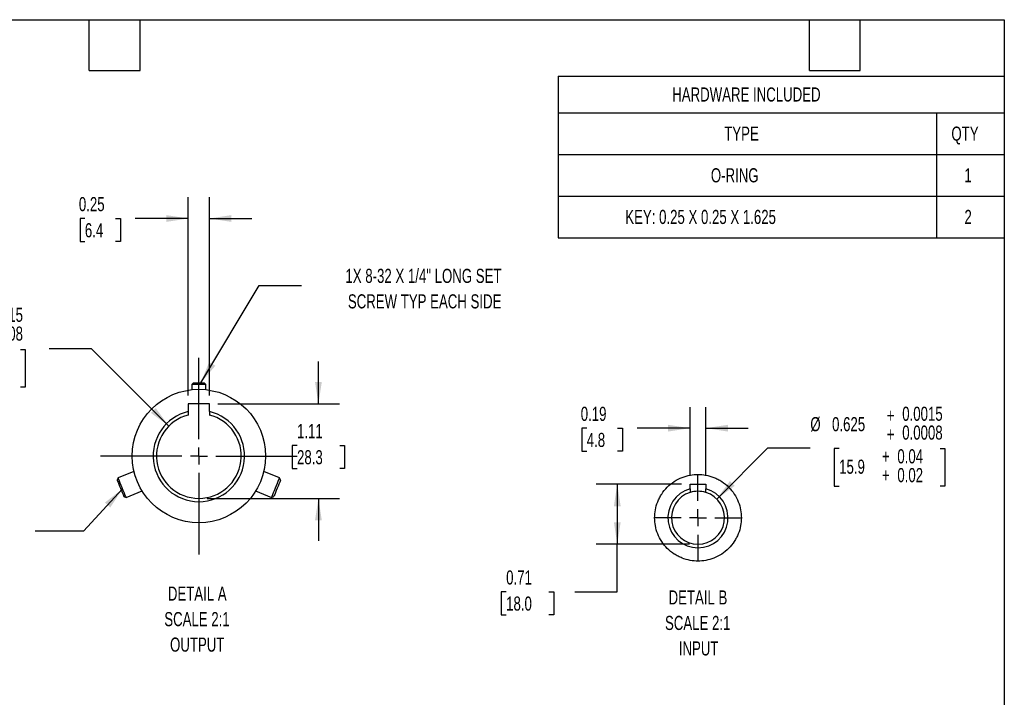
# Model space of a CAD drawing. Header units: inches. Extents: x 0.2 to 10.8, y 0.2 to 8.2.
# Tile 16 of 16: x 4.9 to 10.8, y 4.2 to 8.2. Entities that reach past the tile are written whole.
import ezdxf

# ---------------------------------------------------------------- set-up
doc = ezdxf.new("R2010")
doc.units = ezdxf.units.IN
doc.header["$MEASUREMENT"] = 0
doc.linetypes.add('CENTERX2', pattern=[0.8, 0.5, -0.1, 0.1, -0.1])
doc.layers.add('CENTER', color=40, linetype='CENTERX2')
doc.layers.add('DIMENSIONS', color=140, linetype='Continuous', lineweight=25)
doc.layers.add('TEXT', color=140, linetype='Continuous', lineweight=25)
doc.styles.add('SLDTEXTSTYLE0', font='TXT', dxfattribs={"width": 0.7})
doc.dimstyles.new('SLDDIMSTYLE11', dxfattribs={"dimtxt": 0.084961, "dimasz": 0.13, "dimexe": 0, "dimexo": 0.0625, "dimgap": 0.02124, "dimtad": 0, "dimtih": 1, "dimtoh": 1, "dimlfac": 2, "dimrnd": 1e-09, "dimdsep": 46, "dimtxsty": 'SLDTEXTSTYLE0', "dimsah": 1, "dimcen": 0.09, "dimadec": 0, "dimazin": 2, "dimtfac": 1, "dimtmove": 0, "dimatfit": 0, "dimfxl": 0, "dimfrac": 2, "dimtolj": 1, "dimtzin": 12, "dimarcsym": 0})
doc.dimstyles.new('SLDDIMSTYLE12', dxfattribs={"dimtxt": 0.084961, "dimasz": 0.13, "dimexe": 0, "dimexo": 0.0625, "dimgap": 0.02124, "dimtad": 0, "dimtih": 1, "dimtoh": 1, "dimlfac": 2, "dimrnd": 1e-09, "dimzin": 12, "dimdsep": 46, "dimtxsty": 'SLDTEXTSTYLE0', "dimsah": 1, "dimcen": 0.09, "dimadec": 0, "dimazin": 3, "dimtfac": 1, "dimtmove": 0, "dimatfit": 0, "dimfxl": 0, "dimfrac": 2, "dimtolj": 1, "dimtzin": 12, "dimarcsym": 0})
doc.dimstyles.new('SLDDIMSTYLE13', dxfattribs={"dimtxt": 0.084961, "dimasz": 0.13, "dimexe": 0, "dimexo": 0.0625, "dimgap": 0.02124, "dimtad": 0, "dimtih": 1, "dimtoh": 1, "dimdec": 3, "dimlfac": 2, "dimrnd": 1e-09, "dimzin": 4, "dimdsep": 46, "dimtxsty": 'SLDTEXTSTYLE0', "dimsah": 1, "dimcen": 0, "dimadec": 0, "dimazin": 1, "dimtol": 1, "dimtp": 0.0015, "dimtm": -0.0008, "dimtfac": 1, "dimtdec": 4, "dimtofl": 0, "dimtmove": 0, "dimatfit": 3, "dimfxl": 0, "dimfrac": 2, "dimtolj": 1, "dimarcsym": 0})
doc.dimstyles.new('SLDDIMSTYLE14', dxfattribs={"dimtxt": 0.084961, "dimasz": 0.13, "dimexe": 0, "dimexo": 0.0625, "dimgap": 0.02124, "dimtad": 0, "dimtih": 1, "dimtoh": 1, "dimlfac": 2, "dimrnd": 1e-09, "dimdsep": 46, "dimtxsty": 'SLDTEXTSTYLE0', "dimsah": 1, "dimcen": 0.09, "dimadec": 0, "dimazin": 2, "dimtfac": 1, "dimtofl": 0, "dimtmove": 0, "dimatfit": 3, "dimfxl": 0, "dimfrac": 2, "dimtolj": 1, "dimtzin": 12, "dimarcsym": 0})
doc.dimstyles.new('SLDDIMSTYLE15', dxfattribs={"dimtxt": 0.084961, "dimasz": 0.13, "dimexe": 0, "dimexo": 0.0625, "dimgap": 0.02124, "dimtad": 0, "dimtih": 1, "dimtoh": 1, "dimdec": 3, "dimlfac": 2, "dimrnd": 1e-09, "dimdsep": 46, "dimtxsty": 'SLDTEXTSTYLE0', "dimsah": 1, "dimcen": 0, "dimadec": 0, "dimazin": 2, "dimtol": 1, "dimtp": 0.0015, "dimtm": -0.0008, "dimtfac": 1, "dimtdec": 4, "dimtofl": 0, "dimtmove": 0, "dimatfit": 3, "dimfxl": 0, "dimfrac": 2, "dimtolj": 1, "dimarcsym": 0})
doc.dimstyles.new('SLDDIMSTYLE4', dxfattribs={"dimtxt": 0.18, "dimasz": 0.13, "dimexe": 0, "dimexo": 0.0625, "dimgap": 0, "dimtad": 0, "dimtih": 1, "dimtoh": 1, "dimdec": 0, "dimrnd": 1e-09, "dimzin": 0, "dimdsep": 46, "dimtxsty": 'Standard', "dimsah": 1, "dimcen": 0.09, "dimadec": 0, "dimazin": 0, "dimtfac": 0.13, "dimtdec": 0, "dimtofl": 0, "dimtmove": 0, "dimatfit": 3, "dimfxl": 0, "dimfrac": 2, "dimtolj": 1, "dimtzin": 0, "dimarcsym": 0})

# ---------------------------------------------------------------- blocks, each defined once
blk = doc.blocks.new('SW_TABLEANNOTATION_0')
at = {"layer": 'TEXT', "color": 0}
for p, q in [((0, 0), (0, -0.2165)), ((0, 0), (2.2322, 0)), ((2.2322, 0), (2.632, 0)), ((2.632, 0), (2.632, -0.2165)), ((0, -0.2165), (0, -0.4623)), ((0, -0.2165), (2.2322, -0.2165)), ((2.2322, -0.2165), (2.2322, -0.4623)), ((2.2322, -0.2165), (2.632, -0.2165)), ((2.632, -0.2165), (2.632, -0.4623)), ((0, -0.4623), (0, -0.7082)), ((0, -0.4623), (2.2322, -0.4623)), ((2.2322, -0.4623), (2.2322, -0.7082)), ((2.2322, -0.4623), (2.632, -0.4623)), ((2.632, -0.4623), (2.632, -0.7082)), ((0, -0.7082), (0, -0.954)), ((0, -0.7082), (2.2322, -0.7082)), ((2.2322, -0.7082), (2.2322, -0.954)), ((2.2322, -0.7082), (2.632, -0.7082)), ((2.632, -0.7082), (2.632, -0.954)), ((0, -0.954), (2.2322, -0.954)), ((2.2322, -0.954), (2.632, -0.954))]:
    blk.add_line(p, q, dxfattribs=at)
at = {"layer": 'TEXT', "color": 0, "attachment_point": 1, "style": 'SLDTEXTSTYLE0'}
for s, insert, char_height in [('HARDWARE INCLUDED', (0.6724, -0.0667), 0.083333), ('TYPE', (0.9791, -0.2978), 0.08333), ('QTY', (2.3199, -0.2978), 0.08333), ('O-RING', (0.9004, -0.5437), 0.08333), ('1', (2.3968, -0.5437), 0.0833), ('KEY: 0.25 X 0.25 X 1.625', (0.3954, -0.7895), 0.083333), ('2', (2.3968, -0.7895), 0.0833)]:
    blk.add_mtext(s, dxfattribs=dict(at, insert=insert, char_height=char_height))
blk = doc.blocks.new('_D_22')
at = {"layer": 'DIMENSIONS'}
for p, q in [((5.9344, 6.0315), (5.9344, 7.2014)), ((6.0594, 6.0315), (6.0594, 7.2014)), ((5.3241, 7.0764), (5.2956, 7.0764)), ((5.2956, 7.0764), (5.2956, 6.9413)), ((5.5059, 7.0764), (5.5344, 7.0764)), ((5.5344, 7.0764), (5.5344, 6.9413)), ((5.9344, 7.0764), (5.6211, 7.0764)), ((6.0594, 7.0764), (6.3094, 7.0764)), ((5.2956, 6.9413), (5.3241, 6.9413)), ((5.5344, 6.9413), (5.5059, 6.9413))]:
    blk.add_line(p, q, dxfattribs=at)
for points in [[(5.9344, 7.0764), (5.8044, 7.0964), (5.8044, 7.0564)], [(6.0594, 7.0764), (6.1894, 7.0564), (6.1894, 7.0964)]]:
    blk.add_solid(points, dxfattribs=at)
at = {"layer": 'DIMENSIONS', "char_height": 0.08333, "attachment_point": 1, "style": 'SLDTEXTSTYLE0'}
for s, insert in [('0.25', (5.2888, 7.2028)), ('6.4', (5.3241, 7.0488))]:
    blk.add_mtext(s, dxfattribs=dict(at, insert=insert))
blk = doc.blocks.new('_D_23')
at = {"layer": 'DIMENSIONS'}
for p, q in [((6.7024, 5.9815), (6.7024, 6.2315)), ((6.1094, 5.9815), (6.8274, 5.9815)), ((6.5762, 5.7365), (6.5477, 5.7365)), ((6.5477, 5.7365), (6.5477, 5.6015)), ((6.8287, 5.7365), (6.8572, 5.7365)), ((6.8572, 5.7365), (6.8572, 5.6015)), ((6.5477, 5.6015), (6.5762, 5.6015)), ((6.8572, 5.6015), (6.8287, 5.6015)), ((6.0469, 5.4244), (6.8274, 5.4244)), ((6.7024, 5.4244), (6.7024, 5.1744))]:
    blk.add_line(p, q, dxfattribs=at)
for points in [[(6.7024, 5.9815), (6.7224, 6.1115), (6.6824, 6.1115)], [(6.7024, 5.4244), (6.6824, 5.2944), (6.7224, 5.2944)]]:
    blk.add_solid(points, dxfattribs=at)
at = {"layer": 'DIMENSIONS', "char_height": 0.08333, "attachment_point": 1, "style": 'SLDTEXTSTYLE0'}
for s, insert in [('1.11', (6.5762, 5.863)), ('28.3', (6.5762, 5.7089))]:
    blk.add_mtext(s, dxfattribs=dict(at, insert=insert))
blk = doc.blocks.new('_D_24')
at = {"layer": 'DIMENSIONS'}
for p, q in [((4.3481, 6.3023), (4.3196, 6.3023)), ((4.3196, 6.3023), (4.3196, 6.0801)), ((4.9439, 6.3023), (4.9725, 6.3023)), ((4.9725, 6.3023), (4.9725, 6.0801)), ((5.3641, 6.3072), (5.1141, 6.3072)), ((5.8201, 5.8512), (5.3641, 6.3072)), ((4.3196, 6.0801), (4.3481, 6.0801)), ((4.9725, 6.0801), (4.9439, 6.0801))]:
    blk.add_line(p, q, dxfattribs=at)
blk.add_solid([(5.8201, 5.8512), (5.7424, 5.9572), (5.7141, 5.9289)], dxfattribs=at)
at = {"layer": 'DIMENSIONS', "attachment_point": 1, "style": 'SLDTEXTSTYLE0'}
for s, insert, char_height in [('+', (4.6294, 6.5399), 0.0833), ('0.0015', (4.7203, 6.5497), 0.08333), ('%%c', (4.1779, 6.4883), 0.08333), ('1.000', (4.3062, 6.4883), 0.08333), ('+', (4.6294, 6.4287), 0.0833), ('0.0008', (4.7203, 6.4386), 0.08333), ('+', (4.6006, 6.2986), 0.0833), ('0.04', (4.6915, 6.2986), 0.08333), ('25.4', (4.3481, 6.2372), 0.08333), ('+', (4.6006, 6.1875), 0.0833), ('0.02', (4.6915, 6.1875), 0.08333)]:
    blk.add_mtext(s, dxfattribs=dict(at, insert=insert, char_height=char_height))
blk = doc.blocks.new('SW_NOTE_0_9')
at = {"layer": 'TEXT', "color": 0, "char_height": 0.08333, "attachment_point": 2, "style": 'SLDTEXTSTYLE0'}
for s, insert in [('DETAIL A', (0.2526, 0.1074)), ('SCALE 2:1', (0.251, -0.0431)), ('OUTPUT', (0.2524, -0.1935))]:
    blk.add_mtext(s, dxfattribs=dict(at, insert=insert))
blk = doc.blocks.new('SW_NOTE_0_11')
at = {"layer": 'TEXT', "color": 0, "char_height": 0.083333, "attachment_point": 2, "style": 'SLDTEXTSTYLE0'}
for s, insert in [('1X 8-32 X 1/4" LONG SET', (0.7203, 0.0995)), ('SCREW TYP EACH SIDE', (0.7272, -0.051))]:
    blk.add_mtext(s, dxfattribs=dict(at, insert=insert))
blk = doc.blocks.new('SW_CENTERMARKSYMBOL_10')
at = {"layer": 'CENTER', "color": 0}
for p, q in [((0, 0.1), (0, 0.5804)), ((-0.1, 0), (-0.5804, 0)), ((0, 0), (-0.05, 0)), ((0, 0), (0, 0.05)), ((0, 0), (0, -0.05)), ((0, 0), (0.05, 0)), ((0.1, 0), (0.5804, 0)), ((0, -0.1), (0, -0.5804))]:
    blk.add_line(p, q, dxfattribs=at)
blk = doc.blocks.new('_D_25')
at = {"layer": 'DIMENSIONS'}
for p, q in [((8.8955, 5.5583), (8.8955, 5.9637)), ((8.9892, 5.5583), (8.9892, 5.9637)), ((8.2859, 5.8387), (8.2573, 5.8387)), ((8.2573, 5.8387), (8.2573, 5.7037)), ((8.4677, 5.8387), (8.4962, 5.8387)), ((8.4962, 5.8387), (8.4962, 5.7037)), ((8.8955, 5.8387), (8.5828, 5.8387)), ((8.9892, 5.8387), (9.2392, 5.8387)), ((8.2573, 5.7037), (8.2859, 5.7037)), ((8.4962, 5.7037), (8.4677, 5.7037))]:
    blk.add_line(p, q, dxfattribs=at)
for points in [[(8.8955, 5.8387), (8.7655, 5.8587), (8.7655, 5.8187)], [(8.9892, 5.8387), (9.1192, 5.8187), (9.1192, 5.8587)]]:
    blk.add_solid(points, dxfattribs=at)
at = {"layer": 'DIMENSIONS', "char_height": 0.08333, "attachment_point": 1, "style": 'SLDTEXTSTYLE0'}
for s, insert in [('0.19', (8.2505, 5.9651)), ('4.8', (8.2859, 5.8111))]:
    blk.add_mtext(s, dxfattribs=dict(at, insert=insert))
blk = doc.blocks.new('_D_26')
at = {"layer": 'DIMENSIONS'}
for p, q in [((8.8455, 5.5083), (8.341, 5.5083)), ((8.466, 5.5083), (8.466, 5.1537)), ((8.8924, 5.1537), (8.341, 5.1537)), ((8.466, 4.8727), (8.466, 5.1537)), ((7.8103, 4.8727), (7.7818, 4.8727)), ((7.7818, 4.8727), (7.7818, 4.7377)), ((8.0628, 4.8727), (8.0913, 4.8727)), ((8.0913, 4.8727), (8.0913, 4.7377)), ((8.216, 4.8727), (8.466, 4.8727)), ((7.7818, 4.7377), (7.8103, 4.7377)), ((8.0913, 4.7377), (8.0628, 4.7377))]:
    blk.add_line(p, q, dxfattribs=at)
for points in [[(8.466, 5.5083), (8.446, 5.3783), (8.486, 5.3783)], [(8.466, 5.1537), (8.486, 5.2837), (8.446, 5.2837)]]:
    blk.add_solid(points, dxfattribs=at)
at = {"layer": 'DIMENSIONS', "char_height": 0.08333, "attachment_point": 1, "style": 'SLDTEXTSTYLE0'}
for s, insert in [('0.71', (7.8103, 4.9991)), ('18.0', (7.8103, 4.8451))]:
    blk.add_mtext(s, dxfattribs=dict(at, insert=insert))
blk = doc.blocks.new('_D_27')
at = {"layer": 'DIMENSIONS'}
for p, q in [((9.0529, 5.4205), (9.3553, 5.723)), ((9.3553, 5.723), (9.6053, 5.723)), ((9.7755, 5.7181), (9.7469, 5.7181)), ((9.7469, 5.7181), (9.7469, 5.4958)), ((10.3713, 5.7181), (10.3998, 5.7181)), ((10.3998, 5.7181), (10.3998, 5.4958)), ((9.7469, 5.4958), (9.7755, 5.4958)), ((10.3998, 5.4958), (10.3713, 5.4958))]:
    blk.add_line(p, q, dxfattribs=at)
blk.add_solid([(9.0529, 5.4205), (9.1589, 5.4983), (9.1307, 5.5266)], dxfattribs=at)
at = {"layer": 'DIMENSIONS', "attachment_point": 1, "style": 'SLDTEXTSTYLE0'}
for s, insert, char_height in [('+', (10.0567, 5.9556), 0.0833), ('0.0015', (10.1476, 5.9655), 0.08333), ('%%c', (9.6053, 5.9041), 0.08333), ('0.625', (9.7336, 5.9041), 0.08333), ('+', (10.0567, 5.8445), 0.0833), ('0.0008', (10.1476, 5.8543), 0.08333), ('+', (10.0279, 5.7144), 0.0833), ('0.04', (10.1188, 5.7144), 0.08333), ('15.9', (9.7755, 5.653), 0.08333), ('+', (10.0279, 5.6033), 0.0833), ('0.02', (10.1188, 5.6033), 0.08333)]:
    blk.add_mtext(s, dxfattribs=dict(at, insert=insert, char_height=char_height))
blk = doc.blocks.new('SW_NOTE_0_12')
at = {"layer": 'TEXT', "color": 0, "char_height": 0.08333, "attachment_point": 2, "style": 'SLDTEXTSTYLE0'}
for s, insert in [('DETAIL B', (0.2526, 0.1074)), ('SCALE 2:1', (0.2511, -0.0431)), ('INPUT', (0.2567, -0.1935))]:
    blk.add_mtext(s, dxfattribs=dict(at, insert=insert))
blk = doc.blocks.new('SW_CENTERMARKSYMBOL_11')
at = {"layer": 'CENTER', "color": 0}
for p, q in [((0, 0.1), (0, 0.2559)), ((-0.1, 0), (-0.2559, 0)), ((0, 0), (-0.05, 0)), ((0, 0), (0, 0.05)), ((0, 0), (0, -0.05)), ((0, 0), (0.05, 0)), ((0.1, 0), (0.2559, 0)), ((0, -0.1), (0, -0.2559))]:
    blk.add_line(p, q, dxfattribs=at)

msp = doc.modelspace()

# ---------------------------------------------------------------- linework, layer by layer
for p, q in [((5.96591315, 6.10647585), (5.95591314, 6.09647585)), ((5.96591315, 6.10647585), (6.02791314, 6.10647585)), ((6.03791314, 6.09647585), (6.02791314, 6.10647585)), ((5.95591314, 6.09647585), (5.95591314, 6.06594933)), ((6.03791314, 6.09647585), (5.95591314, 6.09647585)), ((6.03791314, 6.06594933), (6.03791314, 6.09647585)), ((6.05941315, 5.98147584), (5.93441316, 5.98147584)), ((5.93441316, 5.98147584), (5.93441316, 5.9367321)), ((5.93441316, 5.9367321), (5.93441316, 5.91645068)), ((6.05941315, 5.9367321), (6.05941315, 5.98147584)), ((6.05941315, 5.9367321), (6.05941315, 5.91645068)), ((5.61387587, 5.58337951), (5.52029445, 5.54461684)), ((6.47353183, 5.54461684), (6.37995041, 5.58337951)), ((5.52029445, 5.54461684), (5.51488251, 5.53155119)), ((6.47894379, 5.53155119), (6.47353183, 5.54461684)), ((5.56812989, 5.42913189), (5.66171131, 5.46789456)), ((6.33211498, 5.46789456), (6.42569641, 5.42913189)), ((8.89548815, 5.50825322), (8.98923815, 5.50825322)), ((8.89548815, 5.48092759), (8.89548815, 5.50825322)), ((8.89548815, 5.48092759), (8.89548815, 5.45912948)), ((8.98923815, 5.50825322), (8.98923815, 5.48092759)), ((8.98923815, 5.45912948), (8.98923815, 5.48092759)), ((5.55506424, 5.43454383), (5.56812989, 5.42913189)), ((6.42569641, 5.42913189), (6.43876204, 5.43454383))]:
    msp.add_line(p, q)
at = {"flags": 128}
for points in [[(5.51488251, 5.53155119), (5.51523583, 5.53069826), (5.51697975, 5.52648795), (5.52005825, 5.51905578), (5.52424289, 5.50895313), (5.52922342, 5.49692917), (5.53463037, 5.48387562), (5.54006276, 5.47076069), (5.54511772, 5.45855699), (5.54942028, 5.44816966), (5.55265138, 5.44036907), (5.55457138, 5.43573372), (5.55506424, 5.43454383)], [(5.56812989, 5.42913189), (5.56810335, 5.42919598), (5.56707258, 5.43168452), (5.56460539, 5.4376408), (5.56085685, 5.44669062), (5.55606245, 5.45826535), (5.55052342, 5.47163767), (5.54458789, 5.48596735), (5.53862867, 5.50035409), (5.53302035, 5.51389376), (5.52811529, 5.52573578), (5.52422155, 5.5351359), (5.521584, 5.54150366), (5.52036822, 5.54443879), (5.52029445, 5.54461684)], [(6.42569641, 5.42913189), (6.42572296, 5.42919598), (6.42675374, 5.43168452), (6.42922092, 5.4376408), (6.43296947, 5.44669062), (6.43776388, 5.45826535), (6.44330288, 5.47163767), (6.44923843, 5.48596735), (6.4551976, 5.50035409), (6.46080594, 5.51389376), (6.46571104, 5.52573578), (6.46960472, 5.5351359), (6.47224232, 5.54150366), (6.4734581, 5.54443879), (6.47353183, 5.54461684)], [(6.47894379, 5.53155119), (6.47859049, 5.53069826), (6.47684652, 5.52648795), (6.47376804, 5.51905578), (6.46958338, 5.50895313), (6.46460287, 5.49692917), (6.45919592, 5.48387562), (6.45376354, 5.47076069), (6.44870862, 5.45855699), (6.44440604, 5.44816966), (6.44117492, 5.44036907), (6.43925491, 5.43573372), (6.43876204, 5.43454383)]]:
    msp.add_lwpolyline(points, dxfattribs=at)
msp.add_circle((5.99691314, 5.67438922), 0.39370079)
for centre, radius, start, end in [((5.99691315, 5.67438923), 0.26968505, 103.400229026, 76.599770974), ((5.99691315, 5.67438924), 0.24999998, 104.477512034, 75.522487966), ((8.94236315, 5.31002488), 0.17721457, 105.337830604, 74.662169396), ((8.94236315, 5.31002473), 0.15629937, 72.548087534, 107.451912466), ((8.94236315, 5.31002488), 0.15629922, 107.451929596, 72.548070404)]:
    msp.add_arc(centre, radius, start, end)
for points, knots in [([(8.7151724, 5.42780433), (8.71935981, 5.4353121), (8.73211246, 5.4581768), (8.76020244, 5.49223243), (8.80102539, 5.52551937), (8.84691581, 5.54926866), (8.89459961, 5.56297701), (8.94237377, 5.56737875), (8.99008248, 5.56291684), (9.02961257, 5.55186877), (9.0522712, 5.54099691), (9.06002503, 5.53727653)], [0, 0, 0, 0, 0.0642299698, 0.195610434, 0.3269916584, 0.4556421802, 0.5791577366, 0.6956932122, 0.812228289, 0.9357441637, 1, 1, 1, 1]), ([(9.06014257, 5.53721563), (9.0676506, 5.53302822), (9.09051606, 5.52027558), (9.12456159, 5.49218565), (9.15789075, 5.45136239), (9.18148828, 5.4054731), (9.19572879, 5.35778536), (9.19743862, 5.3256334), (9.19826867, 5.31002493)], [0, 0, 0, 0, 0.0923252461, 0.2811736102, 0.4700228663, 0.6549467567, 0.8324907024, 1, 1, 1, 1]), ([(8.68645763, 5.31002493), (8.68730502, 5.32562103), (8.68905055, 5.35774738), (8.70056947, 5.39727396), (8.7114039, 5.41993281), (8.71511148, 5.42768674)], [0, 0, 0, 0, 0.3829535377, 0.7888447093, 1, 1, 1, 1]), ([(8.82458364, 5.08283418), (8.81707567, 5.08702156), (8.79421024, 5.09977421), (8.76016473, 5.12786407), (8.72683554, 5.16868738), (8.70323802, 5.21457667), (8.68899752, 5.26226443), (8.68728769, 5.29441637), (8.68645763, 5.31002482)], [0, 0, 0, 0, 0.0923245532, 0.2811733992, 0.4700225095, 0.6549468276, 0.8324907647, 1, 1, 1, 1]), ([(9.19826867, 5.31002482), (9.19742129, 5.29442872), (9.19567576, 5.26230237), (9.18415681, 5.22277581), (9.17332241, 5.20011698), (9.16961484, 5.19236306)], [0, 0, 0, 0, 0.3829538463, 0.788845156, 1, 1, 1, 1]), ([(9.16955387, 5.1922454), (9.16536648, 5.18473766), (9.15261385, 5.16187296), (9.12452389, 5.12781733), (9.08370088, 5.09453041), (9.03781048, 5.07078106), (8.99012664, 5.05707273), (8.94235245, 5.05267102), (8.89464377, 5.05713292), (8.85511372, 5.06818099), (8.83245516, 5.07905282), (8.82470138, 5.08277318)], [0, 0, 0, 0, 0.0642297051, 0.1956104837, 0.3269915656, 0.4556423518, 0.5791580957, 0.6956934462, 0.8122287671, 0.9357445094, 1, 1, 1, 1])]:
    msp.add_open_spline(points, degree=3, knots=knots)
at = {"layer": 'TEXT'}
for p, q in [((0.25, 8.25), (10.75, 8.25)), ((5.35, 7.95), (5.35, 8.25)), ((5.65, 7.95), (5.65, 8.25)), ((9.6, 7.95), (9.6, 8.25)), ((9.9, 7.95), (9.9, 8.25)), ((10.75, 8.25), (10.75, 0.25)), ((5.35, 7.95), (5.65, 7.95)), ((9.6, 7.95), (9.9, 7.95))]:
    msp.add_line(p, q, dxfattribs=at)

# ---------------------------------------------------------------- block references
at = {"layer": 'CENTER'}
for name, p in [('SW_CENTERMARKSYMBOL_10', (5.99691315, 5.67438924)), ('SW_CENTERMARKSYMBOL_11', (8.94236315, 5.31002488))]:
    msp.add_blockref(name, p, dxfattribs=at)
at = {"layer": 'TEXT'}
for name, p in [('SW_TABLEANNOTATION_0', (8.11801457, 7.91684375)), ('SW_NOTE_0_11', (6.60206837, 6.6799998)), ('SW_NOTE_0_9', (5.73487613, 4.79634193)), ('SW_NOTE_0_12', (8.68951447, 4.77385584))]:
    msp.add_blockref(name, p, dxfattribs=at)

# ---------------------------------------------------------------- dimensions: what is measured, and where the dimension line sits
at = {"layer": 'DIMENSIONS'}
for base, p1, p2, picture, middle in [((5.93441315, 7.07636657), (6.05941315, 5.98147585), (5.93441315, 5.98147585), '_D_22', (5.41502, 7.07636657)), ((8.98923815, 5.83869695), (8.89548815, 5.50825323), (8.98923815, 5.50825323), '_D_25', (8.37676654, 5.83869695))]:
    dim = msp.add_linear_dim(base=base, p1=p1, p2=p2, dimstyle='SLDDIMSTYLE11', dxfattribs=at)
    dim.commit()
    dim.dimension.update_dxf_attribs({"geometry": picture, "text_midpoint": middle, "dimtype": 160})
for p1, p2, dimstyle, picture, middle in [((6.17368984, 5.49761254), (5.82013645, 5.85116593), 'SLDDIMSTYLE13', '_D_24', (4.64600721, 6.3072203)), ((8.83184292, 5.19950465), (9.05288339, 5.42054511), 'SLDDIMSTYLE15', '_D_27', (10.07339586, 5.72298271))]:
    dim = msp.add_diameter_dim_2p(p1=p1, p2=p2, dimstyle=dimstyle, dxfattribs=at)
    dim.commit()
    dim.dimension.update_dxf_attribs({"geometry": picture, "text_midpoint": middle, "dimtype": 163})
for base, p1, p2, dimstyle, picture, middle in [((6.70242354, 5.42438924), (6.05941315, 5.98147585), (5.99691315, 5.42438924), 'SLDDIMSTYLE12', '_D_23', (6.70242354, 5.73653258)), ((8.4660037, 5.15372567), (8.89548815, 5.50825323), (8.94236315, 5.15372567), 'SLDDIMSTYLE14', '_D_26', (8.4660037, 4.87268579))]:
    dim = msp.add_linear_dim(base=base, p1=p1, p2=p2, angle=90, dimstyle=dimstyle, dxfattribs=at)
    dim.commit()
    dim.dimension.update_dxf_attribs({"geometry": picture, "text_midpoint": middle, "dimtype": 160})

# ---------------------------------------------------------------- leaders
at = {"layer": 'TEXT'}
for points in [[(6.00884869, 6.10647585), (6.35206837, 6.6799998), (6.60206837, 6.6799998)], [(5.54662664, 5.48104533), (5.31631012, 5.23020042), (5.03120204, 5.23020042)]]:
    msp.add_leader(points, dimstyle='SLDDIMSTYLE4', dxfattribs=at)

doc.saveas('drawing.dxf')
